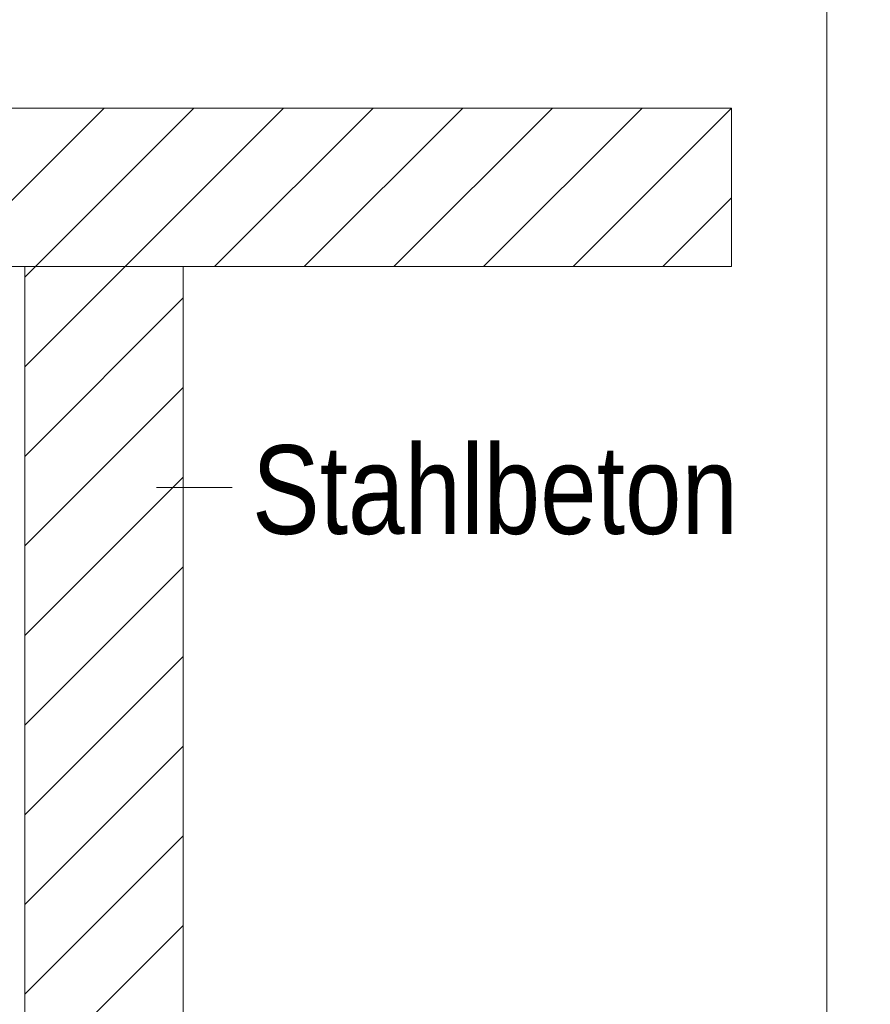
# Model space of a CAD drawing. Extents: x -620 to 3480, y 62 to 1102.
# Tile 181 of 256: x 246 to 259, y 725 to 740. Entities that reach past the tile are written whole.
import ezdxf
from ezdxf.lldxf.tags import DXFTag

# ---------------------------------------------------------------- set-up
doc = ezdxf.new("R2010")
doc.units = 0
doc.layers.get('0').update_dxf_attribs({"lineweight": 13})
doc.layers.add('E_Detail_Beschriftung', color=7, linetype='Continuous', lineweight=13, true_color=0x009900)
doc.layers.add('E_Detail_Wandschraffur', color=7, linetype='Continuous', lineweight=5, true_color=0xc0c0c0)
doc.layers.add('E_Detail_Linie_Text_Bem', color=7, linetype='Continuous', lineweight=13)
doc.styles.get("Standard").update_dxf_attribs({"font": 'ARIALN.TTF'})
tags = doc.linetypes.add('fein_strichliert', pattern=[4, 1, -2, 1]).pattern_tags.tags
tags[8:9] = [DXFTag(74, 4), DXFTag(75, 0), DXFTag(340, '0'), DXFTag(46, 0.0), DXFTag(50, 0.0), DXFTag(44, 0.0), DXFTag(45, 0.0)]
tags[6:7] = [DXFTag(74, 4), DXFTag(75, 0), DXFTag(340, '0'), DXFTag(46, 0.0), DXFTag(50, 0.0), DXFTag(44, 0.0), DXFTag(45, 0.0)]
tags[4:5] = [DXFTag(74, 4), DXFTag(75, 0), DXFTag(340, '0'), DXFTag(46, 0.0), DXFTag(50, 0.0), DXFTag(44, 0.0), DXFTag(45, 0.0)]
tags = doc.linetypes.add('fein_strichliert-A06G9STX8I', pattern=[4, 1, -2, 1]).pattern_tags.tags
tags[8:9] = [DXFTag(74, 4), DXFTag(75, 0), DXFTag(340, '0'), DXFTag(46, 0.0), DXFTag(50, 0.0), DXFTag(44, 0.0), DXFTag(45, 0.0)]
tags[6:7] = [DXFTag(74, 4), DXFTag(75, 0), DXFTag(340, '0'), DXFTag(46, 0.0), DXFTag(50, 0.0), DXFTag(44, 0.0), DXFTag(45, 0.0)]
tags[4:5] = [DXFTag(74, 4), DXFTag(75, 0), DXFTag(340, '0'), DXFTag(46, 0.0), DXFTag(50, 0.0), DXFTag(44, 0.0), DXFTag(45, 0.0)]

# ---------------------------------------------------------------- blocks, each defined once
blk = doc.blocks.new('Referenz-A06G9SU08I')
at = {"layer": 'E_Detail_Linie_Text_Bem', "linetype": 'fein_strichliert-A06G9STX8I', "ltscale": 0.65}
blk.add_line((258.354, 694.551), (258.354, 755.867), dxfattribs=at)
at = {"layer": 'E_Detail_Linie_Text_Bem', "linetype": 'Continuous', "ltscale": 0.13}
for p, q in [((196.874, 738.94), (256.853, 738.94)), ((256.853, 738.94), (256.853, 736.44)), ((256.853, 736.44), (208.874, 736.44)), ((245.702, 736.44), (248.202, 736.44)), ((245.702, 724.64), (245.702, 736.44)), ((248.202, 736.44), (248.202, 696.44))]:
    blk.add_line(p, q, dxfattribs=at)
at = {"layer": 'E_Detail_Linie_Text_Bem', "color": 0, "linetype": 'Continuous', "ltscale": 0.13}
blk.add_line((248.971, 732.952), (247.78, 732.952), dxfattribs=at)
at = {"layer": 'E_Detail_Wandschraffur', "linetype": 'ByBlock', "ltscale": 0.13}
for p, q in [((244.455, 736.44), (246.955, 738.94)), ((247.283, 736.44), (249.783, 738.94)), ((250.111, 736.44), (252.611, 738.94)), ((252.94, 736.44), (255.44, 738.94)), ((255.768, 736.44), (256.853, 737.524)), ((245.702, 734.858), (247.283, 736.44)), ((245.702, 732.03), (248.202, 734.53)), ((245.702, 729.202), (248.202, 731.702)), ((245.702, 726.373), (248.202, 728.873)), ((245.702, 723.545), (248.202, 726.045))]:
    blk.add_line(p, q, dxfattribs=at)
at = {"layer": 'E_Detail_Wandschraffur', "linetype": 'fein_strichliert', "ltscale": 0.13}
for p, q in [((245.869, 736.44), (248.369, 738.94)), ((248.697, 736.44), (251.197, 738.94)), ((251.526, 736.44), (254.026, 738.94)), ((254.354, 736.44), (256.853, 738.938)), ((245.702, 736.273), (245.869, 736.44)), ((245.702, 733.444), (248.202, 735.944)), ((245.702, 730.616), (248.202, 733.116)), ((245.702, 727.787), (248.202, 730.287)), ((245.702, 724.959), (248.202, 727.459))]:
    blk.add_line(p, q, dxfattribs=at)
at = {"layer": 'E_Detail_Beschriftung', "linetype": 'Continuous', "ltscale": 0.13, "insert": (249.286, 733.62), "char_height": 1.4, "attachment_point": 1}
blk.add_mtext('{\\fArial Narrow;Stahlbeton}', dxfattribs=at)

msp = doc.modelspace()

# ---------------------------------------------------------------- block references
at = {"color": 8, "lineweight": 25, "ltscale": 0.25, "true_color": 0x808080}
msp.add_blockref('Referenz-A06G9SU08I', (0, 0), dxfattribs=at)

doc.saveas('drawing.dxf')
